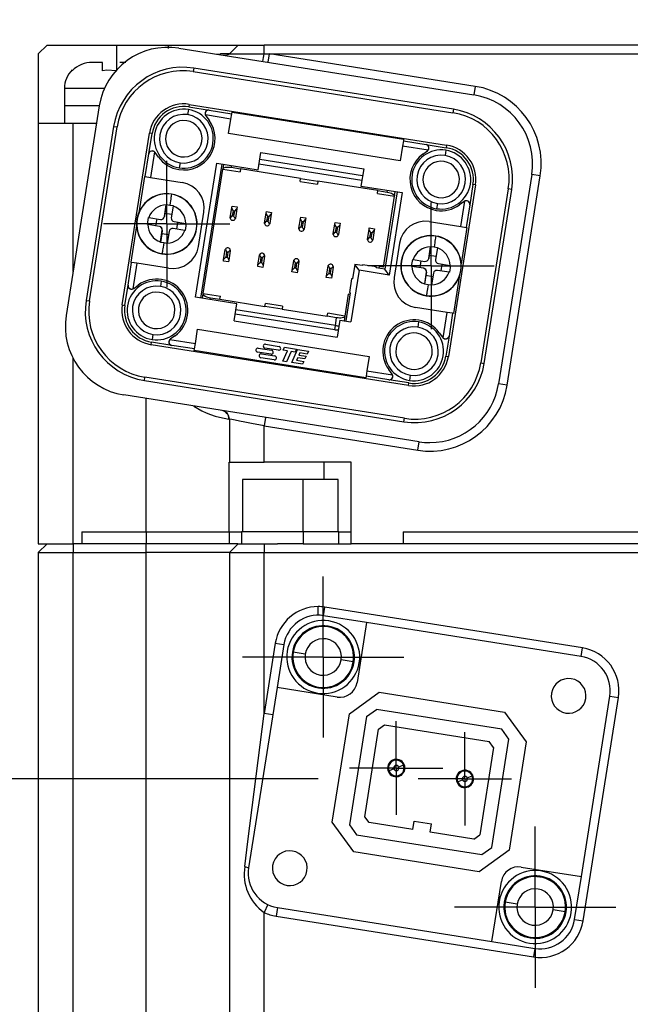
# Model space of a CAD drawing. Header units: millimetres. Extents: x 0 to 699, y 0 to 540.
# Tile 6 of 16: x 166 to 202, y 433 to 489. Entities that reach past the tile are written whole.
import ezdxf

# ---------------------------------------------------------------- set-up
doc = ezdxf.new("R2010")
doc.units = ezdxf.units.MM
doc.header["$LTSCALE"] = 2.5
doc.linetypes.add('CENTERX2', pattern=[20.32, 12.7, -2.54, 2.54, -2.54])
doc.layers.add('CENTER', color=40, linetype='CENTERX2')
doc.layers.add('DIMENSIONS', color=140, linetype='Continuous', lineweight=25)
doc.styles.add('SLDTEXTSTYLE0', font='TXT', dxfattribs={"width": 0.7})
doc.dimstyles.new('SLDDIMSTYLE2', dxfattribs={"dimtxt": 5.39502, "dimasz": 8.255, "dimexe": 0, "dimexo": 0.0625, "dimgap": 1.348755, "dimtad": 0, "dimtih": 1, "dimtoh": 1, "dimrnd": 1e-09, "dimzin": 4, "dimdsep": 46, "dimtxsty": 'SLDTEXTSTYLE0', "dimsah": 1, "dimcen": 0.09, "dimadec": 0, "dimazin": 1, "dimtfac": 1, "dimtmove": 0, "dimatfit": 0, "dimfxl": 0, "dimfrac": 2, "dimtolj": 1, "dimtzin": 12, "dimarcsym": 0})
doc.dimstyles.new('SLDDIMSTYLE3', dxfattribs={"dimtxt": 5.39502, "dimasz": 8.255, "dimexe": 0, "dimexo": 0.0625, "dimgap": 1.348755, "dimtad": 0, "dimtih": 1, "dimtoh": 1, "dimrnd": 1e-09, "dimzin": 4, "dimdsep": 46, "dimtxsty": 'SLDTEXTSTYLE0', "dimsah": 1, "dimcen": 0.09, "dimadec": 0, "dimazin": 1, "dimtfac": 1, "dimtofl": 0, "dimtmove": 0, "dimatfit": 3, "dimfxl": 0, "dimfrac": 2, "dimtolj": 1, "dimtzin": 12, "dimarcsym": 0})
doc.dimstyles.new('SLDDIMSTYLE9', dxfattribs={"dimtxt": 5.39502, "dimasz": 8.255, "dimexe": 0, "dimexo": 0.0625, "dimgap": 1.348755, "dimtad": 0, "dimtih": 1, "dimtoh": 1, "dimrnd": 1e-09, "dimzin": 12, "dimdsep": 46, "dimtxsty": 'SLDTEXTSTYLE0', "dimsah": 1, "dimcen": 0.09, "dimadec": 0, "dimazin": 3, "dimtfac": 1, "dimtofl": 0, "dimtmove": 0, "dimatfit": 3, "dimfxl": 0, "dimfrac": 2, "dimtolj": 1, "dimtzin": 12, "dimarcsym": 0})

# ---------------------------------------------------------------- blocks, each defined once
blk = doc.blocks.new('_D_17')
at = {"layer": 'DIMENSIONS'}
for p, q in [((167.462, 493.231), (167.462, 511.239)), ((229.462, 493.231), (229.462, 511.239)), ((167.462, 503.301), (183.135, 503.301)), ((190.446, 503.301), (188.635, 503.301)), ((188.635, 503.301), (188.635, 494.727)), ((206.478, 503.301), (208.29, 503.301)), ((208.29, 503.301), (208.29, 494.727)), ((229.462, 503.301), (213.789, 503.301)), ((188.635, 494.727), (190.446, 494.727)), ((208.29, 494.727), (206.478, 494.727))]:
    blk.add_line(p, q, dxfattribs=at)
for points in [[(167.462, 503.301), (175.717, 502.031), (175.717, 504.571)], [(229.462, 503.301), (221.207, 504.571), (221.207, 502.031)]]:
    blk.add_solid(points, dxfattribs=at)
at = {"layer": 'DIMENSIONS', "char_height": 5.2917, "attachment_point": 1, "style": 'SLDTEXTSTYLE0'}
for s, insert in [('62.00', (188.202, 511.33)), ('2.44', (190.446, 501.548))]:
    blk.add_mtext(s, dxfattribs=dict(at, insert=insert))
blk = doc.blocks.new('_D_18')
at = {"layer": 'DIMENSIONS'}
for p, q in [((109.48, 503.301), (107.668, 503.301)), ((107.668, 503.301), (107.668, 494.727)), ((125.512, 503.301), (127.323, 503.301)), ((127.323, 503.301), (127.323, 494.727)), ((135.239, 503.301), (142.462, 503.301)), ((142.462, 503.301), (142.462, 487.981)), ((107.668, 494.727), (109.48, 494.727)), ((127.323, 494.727), (125.512, 494.727)), ((162.212, 487.981), (134.525, 487.981)), ((165.469, 477.686), (134.525, 477.686)), ((142.462, 477.686), (142.462, 461.811))]:
    blk.add_line(p, q, dxfattribs=at)
for points in [[(142.462, 487.981), (143.732, 496.236), (141.192, 496.236)], [(142.462, 477.686), (141.192, 469.431), (143.732, 469.431)]]:
    blk.add_solid(points, dxfattribs=at)
at = {"layer": 'DIMENSIONS', "char_height": 5.2917, "attachment_point": 1, "style": 'SLDTEXTSTYLE0'}
for s, insert in [('10.30', (107.236, 511.33)), ('0.41', (109.48, 501.548))]:
    blk.add_mtext(s, dxfattribs=dict(at, insert=insert))
blk = doc.blocks.new('_D_19')
at = {"layer": 'DIMENSIONS'}
for p, q in [((162.212, 487.981), (99.167, 487.981)), ((107.104, 487.981), (107.104, 456.463)), ((99.088, 446.681), (97.276, 446.681)), ((97.276, 446.681), (97.276, 438.107)), ((115.12, 446.681), (116.932, 446.681)), ((116.932, 446.681), (116.932, 438.107)), ((97.276, 438.107), (99.088, 438.107)), ((116.932, 438.107), (115.12, 438.107)), ((107.104, 405.381), (107.104, 436.899)), ((178.272, 405.381), (99.167, 405.381))]:
    blk.add_line(p, q, dxfattribs=at)
for points in [[(107.104, 487.981), (105.834, 479.726), (108.374, 479.726)], [(107.104, 405.381), (108.374, 413.636), (105.834, 413.636)]]:
    blk.add_solid(points, dxfattribs=at)
at = {"layer": 'DIMENSIONS', "char_height": 5.2917, "attachment_point": 1, "style": 'SLDTEXTSTYLE0'}
for s, insert in [('82.60', (96.844, 454.71)), ('3.25', (99.088, 444.928))]:
    blk.add_mtext(s, dxfattribs=dict(at, insert=insert))
blk = doc.blocks.new('_D_20')
at = {"layer": 'DIMENSIONS'}
for p, q in [((165.469, 477.686), (151.731, 477.686)), ((159.669, 445.762), (159.669, 477.686)), ((183.576, 445.762), (151.731, 445.762)), ((159.669, 420.803), (159.669, 445.762)), ((129.802, 420.803), (127.99, 420.803)), ((127.99, 420.803), (127.99, 412.229)), ((145.834, 420.803), (147.645, 420.803)), ((147.645, 420.803), (147.645, 412.229)), ((155.561, 420.803), (159.669, 420.803)), ((127.99, 412.229), (129.802, 412.229)), ((147.645, 412.229), (145.834, 412.229))]:
    blk.add_line(p, q, dxfattribs=at)
for points in [[(159.669, 477.686), (158.399, 469.431), (160.939, 469.431)], [(159.669, 445.762), (160.939, 454.017), (158.399, 454.017)]]:
    blk.add_solid(points, dxfattribs=at)
at = {"layer": 'DIMENSIONS', "char_height": 5.2917, "attachment_point": 1, "style": 'SLDTEXTSTYLE0'}
for s, insert in [('31.92', (127.558, 428.832)), ('1.26', (129.802, 419.05))]:
    blk.add_mtext(s, dxfattribs=dict(at, insert=insert))
blk = doc.blocks.new('SW_CENTERMARKSYMBOL_5')
at = {"layer": 'CENTER', "color": 0}
for p, q in [((0, 2.54), (0, 3.638)), ((0, 0), (0, 2.54)), ((-2.54, 0), (-3.638, 0)), ((0, 0), (-2.54, 0)), ((0, 0), (0, -2.54)), ((0, 0), (2.54, 0)), ((2.54, 0), (3.638, 0)), ((0, -2.54), (0, -3.638))]:
    blk.add_line(p, q, dxfattribs=at)
blk = doc.blocks.new('SW_CENTERMARKSYMBOL_6')
at = {"layer": 'CENTER', "color": 0}
for p, q in [((0, 2.54), (0, 3.638)), ((0, 0), (0, 2.54)), ((-2.54, 0), (-3.638, 0)), ((0, 0), (-2.54, 0)), ((0, 0), (0, -2.54)), ((0, 0), (2.54, 0)), ((2.54, 0), (3.638, 0)), ((0, -2.54), (0, -3.638))]:
    blk.add_line(p, q, dxfattribs=at)
blk = doc.blocks.new('SW_CENTERMARKSYMBOL_7')
at = {"layer": 'CENTER', "color": 0}
for p, q in [((0, 2.54), (0, 4.64)), ((0, 0), (0, 2.54)), ((-2.54, 0), (-4.64, 0)), ((0, 0), (-2.54, 0)), ((0, 0), (0, -2.54)), ((0, 0), (2.54, 0)), ((2.54, 0), (4.64, 0)), ((0, -2.54), (0, -4.64))]:
    blk.add_line(p, q, dxfattribs=at)
blk = doc.blocks.new('SW_CENTERMARKSYMBOL_8')
at = {"layer": 'CENTER', "color": 0}
for p, q in [((0, 2.54), (0, 4.64)), ((0, 0), (0, 2.54)), ((-2.54, 0), (-4.64, 0)), ((0, 0), (-2.54, 0)), ((0, 0), (0, -2.54)), ((0, 0), (2.54, 0)), ((2.54, 0), (4.64, 0)), ((0, -2.54), (0, -4.64))]:
    blk.add_line(p, q, dxfattribs=at)
blk = doc.blocks.new('SW_CENTERMARKSYMBOL_11')
at = {"layer": 'CENTER', "color": 0}
for p, q in [((0, 2.54), (0, 2.69)), ((0, 0), (0, 2.54)), ((-2.54, 0), (-2.69, 0)), ((0, 0), (-2.54, 0)), ((0, 0), (0, -2.54)), ((0, 0), (2.54, 0)), ((2.54, 0), (2.69, 0)), ((0, -2.54), (0, -2.69))]:
    blk.add_line(p, q, dxfattribs=at)
blk = doc.blocks.new('SW_CENTERMARKSYMBOL_12')
at = {"layer": 'CENTER', "color": 0}
for p, q in [((0, 2.54), (0, 2.69)), ((0, 0), (0, 2.54)), ((-2.54, 0), (-2.69, 0)), ((0, 0), (-2.54, 0)), ((0, 0), (0, -2.54)), ((0, 0), (2.54, 0)), ((2.54, 0), (2.69, 0)), ((0, -2.54), (0, -2.69))]:
    blk.add_line(p, q, dxfattribs=at)

msp = doc.modelspace()

# ---------------------------------------------------------------- linework, layer by layer
for p, q in [((167.4621, 487.4812), (167.9621, 487.9812)), ((167.9621, 487.9812), (171.9621, 487.9812)), ((171.9621, 487.9812), (174.9621, 487.9812)), ((171.9621, 487.9812), (171.9621, 486.5418)), ((174.9621, 487.7852), (174.9621, 487.9812)), ((174.9621, 487.9812), (178.9621, 487.9812)), ((175.548, 487.8022), (192.5362, 485.1116)), ((178.9621, 487.9812), (178.4621, 487.4812)), ((178.9621, 487.9812), (180.4621, 487.9812)), ((180.4621, 487.4812), (180.4621, 487.9812)), ((216.4621, 487.9812), (180.4621, 487.9812)), ((167.4621, 487.4812), (167.4621, 483.4812)), ((178.4621, 487.4812), (177.9498, 487.4812)), ((178.4621, 487.4812), (180.4621, 487.4812)), ((180.4621, 487.4812), (180.7709, 487.4812)), ((180.6926, 486.9874), (180.7709, 487.4812)), ((192.6145, 485.6054), (180.7709, 487.4812)), ((180.7709, 487.4812), (216.4621, 487.4812)), ((171.1621, 486.9812), (170.5713, 486.9812)), ((171.1621, 486.4958), (171.1621, 486.9812)), ((172.5007, 486.9812), (172.1621, 486.9812)), ((176.4138, 486.6526), (176.3825, 486.4551)), ((191.3575, 484.2858), (176.4138, 486.6526)), ((169.4121, 486.4958), (169.4121, 486.5525)), ((176.3825, 486.4551), (191.3263, 484.0882)), ((168.9621, 485.4812), (168.9621, 484.4812)), ((171.2693, 485.4812), (168.9621, 485.4812)), ((192.6145, 485.6054), (192.5362, 485.1116)), ((168.9621, 484.4812), (168.9621, 483.4812)), ((170.9721, 484.4812), (168.9621, 484.4812)), ((170.9715, 484.4772), (169.063, 472.4274)), ((176.1495, 484.5683), (176.1266, 484.4235)), ((176.1266, 484.4235), (177.2871, 484.2397)), ((176.1495, 484.5683), (190.9648, 482.2218)), ((176.1026, 484.272), (176.0556, 483.9757)), ((178.5472, 483.7257), (177.0779, 483.9584)), ((177.0942, 483.9244), (177.1029, 483.9124)), ((177.1029, 483.9124), (177.2929, 483.651)), ((177.2871, 484.2396), (178.5958, 484.0324)), ((178.5472, 483.7257), (178.5958, 484.0324)), ((178.5958, 484.0324), (178.6105, 484.1255)), ((178.6105, 484.1255), (188.4874, 482.5612)), ((191.3575, 484.2858), (191.3263, 484.0882)), ((167.4621, 483.4812), (167.4621, 459.9812)), ((167.4621, 483.4812), (169.4621, 483.4812)), ((169.4621, 483.4812), (170.8138, 483.4812)), ((169.4621, 474.9474), (169.4621, 483.4812)), ((171.7973, 483.2985), (170.2126, 473.2932)), ((170.4101, 473.262), (171.9948, 483.2672)), ((171.7973, 483.2985), (171.9948, 483.2672)), ((178.4154, 482.8932), (178.5472, 483.7257)), ((172.2969, 473.0289), (173.8613, 482.9058)), ((173.8223, 481.7224), (174.0061, 482.8829)), ((174.0061, 482.8829), (173.8613, 482.9058)), ((188.2922, 481.3289), (178.4154, 482.8932)), ((188.4241, 482.1614), (188.2922, 481.3289)), ((188.4727, 482.468), (188.4241, 482.1614)), ((189.8934, 481.9287), (188.4241, 482.1614)), ((188.4874, 482.5612), (188.4727, 482.468)), ((188.4727, 482.468), (189.7814, 482.2607)), ((189.7814, 482.2607), (190.9419, 482.0769)), ((190.9648, 482.2218), (190.9419, 482.0769)), ((173.615, 480.4136), (173.8223, 481.7224)), ((174.1544, 481.8344), (173.9217, 480.3651)), ((174.051, 481.8885), (174.0568, 481.8805)), ((174.1904, 481.7964), (174.1817, 481.8084)), ((174.3804, 481.5349), (174.1904, 481.7964)), ((180.1092, 480.8025), (180.2656, 481.7902)), ((180.2656, 481.7902), (186.1917, 480.8516)), ((189.5939, 481.7027), (189.8554, 481.8926)), ((189.8554, 481.8926), (189.8674, 481.9013)), ((190.9179, 481.9255), (190.871, 481.6292)), ((175.6176, 481.2102), (175.5707, 480.9139)), ((176.5185, 473.474), (177.7387, 481.178)), ((176.8148, 473.4271), (178.035, 481.131)), ((177.7387, 481.178), (180.1092, 480.8025)), ((178.0935, 480.8611), (178.1338, 481.1154)), ((178.5782, 481.045), (178.5626, 480.9462)), ((178.5626, 480.9462), (179.1058, 480.8602)), ((180.1639, 481.1482), (186.09, 480.2096)), ((186.1291, 480.4565), (180.203, 481.3951)), ((173.5702, 480.4208), (173.2387, 478.3276)), ((173.5702, 480.4208), (173.615, 480.4136)), ((173.615, 480.4136), (173.9217, 480.3651)), ((173.9217, 480.3651), (175.7419, 480.0768)), ((176.9566, 473.683), (178.0908, 480.8438)), ((178.0908, 480.8438), (178.0935, 480.8611)), ((178.0908, 480.8438), (179.0784, 480.6874)), ((179.1058, 480.8602), (179.0784, 480.6874)), ((182.5627, 480.3127), (179.1058, 480.8602)), ((186.1917, 480.8516), (186.0353, 479.8639)), ((195.8612, 480.5351), (193.9527, 468.4853)), ((194.4466, 468.4071), (196.3551, 480.4569)), ((196.3551, 480.4569), (195.8612, 480.5351)), ((182.5354, 480.1398), (182.5627, 480.3127)), ((182.5354, 480.1398), (183.523, 479.9834)), ((182.5627, 480.3127), (183.5504, 480.1562)), ((183.5504, 480.1562), (183.523, 479.9834)), ((187.0073, 479.6087), (183.5504, 480.1562)), ((186.0353, 479.8639), (188.4057, 479.4885)), ((192.6273, 479.9336), (191.063, 470.0567)), ((192.4825, 479.9565), (192.2987, 478.796)), ((192.6273, 479.9336), (192.4825, 479.9565)), ((175.1367, 479.4036), (175.1367, 479.404)), ((186.98, 479.4359), (187.0073, 479.6087)), ((186.98, 479.4359), (187.9676, 479.2794)), ((187.0073, 479.6087), (187.5506, 479.5227)), ((187.3223, 475.2052), (187.9676, 479.2794)), ((188.1094, 479.5354), (187.4055, 475.0908)), ((187.5506, 479.5227), (187.5662, 479.6215)), ((188.4057, 479.4885), (187.6549, 474.7476)), ((187.9676, 479.2794), (187.9704, 479.2967)), ((187.9704, 479.2967), (188.0107, 479.5511)), ((194.5141, 479.7005), (192.9294, 469.6952)), ((193.127, 469.664), (194.7117, 479.6692)), ((194.7117, 479.6692), (194.5141, 479.7005)), ((174.722, 478.1122), (174.8283, 478.7835)), ((174.8315, 478.8035), (174.7532, 478.3097)), ((174.8283, 478.7835), (174.8315, 478.8035)), ((174.8315, 478.8035), (175.029, 478.7722)), ((175.029, 478.7722), (175.2265, 478.741)), ((175.2234, 478.721), (175.117, 478.0496)), ((175.2265, 478.741), (175.2234, 478.721)), ((178.5979, 478.6124), (178.6135, 478.7107)), ((178.6135, 478.7107), (178.9098, 478.6638)), ((178.9098, 478.6638), (178.8942, 478.5654)), ((190.433, 478.8637), (190.386, 478.5674)), ((191.9714, 478.9802), (191.71, 478.7902)), ((191.7847, 477.5359), (192.0174, 479.0051)), ((191.9834, 478.9889), (191.9714, 478.9802)), ((192.2987, 478.796), (192.0914, 477.4873)), ((174.7532, 478.3097), (174.722, 478.1122)), ((174.722, 478.1122), (174.722, 478.1122)), ((174.7532, 478.3097), (175.1483, 478.2471)), ((176.6759, 476.3852), (176.9887, 478.3606)), ((178.5111, 478.0268), (178.6262, 478.1519)), ((178.5118, 478.0688), (178.5979, 478.6124)), ((178.6732, 478.4482), (178.5979, 478.6124)), ((178.6732, 478.4482), (178.6262, 478.1519)), ((178.6262, 478.1519), (178.725, 478.1362)), ((178.7719, 478.4325), (178.6732, 478.4482)), ((178.725, 478.1362), (178.7719, 478.4325)), ((178.7958, 477.9817), (178.725, 478.1362)), ((178.7719, 478.4325), (178.8942, 478.5654)), ((178.8942, 478.5654), (178.8081, 478.0218)), ((180.4872, 477.7559), (180.5733, 478.2995)), ((180.5733, 478.2995), (180.5889, 478.3979)), ((180.6486, 478.1353), (180.5733, 478.2995)), ((180.5889, 478.3979), (180.8852, 478.3509)), ((180.6486, 478.1353), (180.6016, 477.839)), ((180.7473, 478.1197), (180.6486, 478.1353)), ((180.7004, 477.8234), (180.7473, 478.1197)), ((180.7473, 478.1197), (180.8696, 478.2526)), ((180.8696, 478.2526), (180.7835, 477.709)), ((180.8852, 478.3509), (180.8696, 478.2526)), ((173.1196, 477.5755), (172.788, 475.4823)), ((173.1379, 477.9581), (173.1499, 477.9562)), ((173.7392, 477.6603), (173.8018, 478.0554)), ((173.7592, 477.6572), (173.7392, 477.6603)), ((174.4306, 477.5508), (173.7592, 477.6572)), ((173.8018, 478.0554), (173.8218, 478.0522)), ((173.8218, 478.0522), (174.4931, 477.9459)), ((174.233, 477.5821), (174.2956, 477.9772)), ((174.4462, 477.5477), (174.4462, 477.5477)), ((174.4931, 477.9459), (174.4931, 477.9459)), ((175.2676, 477.8239), (175.2676, 477.8239)), ((175.2833, 477.8208), (175.9547, 477.7144)), ((175.2833, 477.8208), (175.2833, 477.8208)), ((175.4808, 477.7895), (175.4183, 477.3944)), ((175.9747, 477.7112), (175.9121, 477.3162)), ((175.9547, 477.7144), (175.9747, 477.7112)), ((180.4865, 477.7139), (180.6016, 477.839)), ((180.6016, 477.839), (180.7004, 477.8234)), ((180.7712, 477.6688), (180.7004, 477.8234)), ((182.4626, 477.443), (182.5487, 477.9866)), ((182.5487, 477.9866), (182.5643, 478.085)), ((182.6239, 477.8224), (182.5487, 477.9866)), ((182.5643, 478.085), (182.8606, 478.0381)), ((182.6239, 477.8224), (182.577, 477.5261)), ((182.7227, 477.8068), (182.6239, 477.8224)), ((182.6758, 477.5105), (182.7227, 477.8068)), ((182.7227, 477.8068), (182.845, 477.9397)), ((182.845, 477.9397), (182.7589, 477.3961)), ((182.8606, 478.0381), (182.845, 477.9397)), ((184.438, 477.1301), (184.5241, 477.6738)), ((184.5241, 477.6738), (184.5396, 477.7721)), ((184.5993, 477.5096), (184.5241, 477.6738)), ((184.5396, 477.7721), (184.836, 477.7252)), ((184.6981, 477.4939), (184.8204, 477.6268)), ((184.8204, 477.6268), (184.7343, 477.0832)), ((184.836, 477.7252), (184.8204, 477.6268)), ((189.9646, 477.8241), (191.7847, 477.5359)), ((191.7847, 477.5359), (192.0914, 477.4873)), ((174.5655, 477.1245), (174.4873, 476.6306)), ((174.4905, 476.6506), (174.5968, 477.322)), ((174.5968, 477.322), (174.5655, 477.1245)), ((174.9606, 477.0619), (174.5655, 477.1245)), ((174.5968, 477.322), (174.5968, 477.322)), ((174.9919, 477.2594), (174.8856, 476.588)), ((175.8921, 477.3193), (175.2207, 477.4257)), ((175.9121, 477.3162), (175.8921, 477.3193)), ((176.5639, 477.4154), (176.576, 477.4135)), ((182.4619, 477.401), (182.577, 477.5261)), ((182.577, 477.5261), (182.6758, 477.5105)), ((182.7466, 477.3559), (182.6758, 477.5105)), ((184.4373, 477.0882), (184.5524, 477.2133)), ((184.5993, 477.5096), (184.5524, 477.2133)), ((184.5524, 477.2133), (184.6511, 477.1976)), ((184.6981, 477.4939), (184.5993, 477.5096)), ((184.6511, 477.1976), (184.6981, 477.4939)), ((184.722, 477.0431), (184.6511, 477.1976)), ((186.4133, 476.8173), (186.4994, 477.3609)), ((186.4994, 477.3609), (186.515, 477.4593)), ((186.5747, 477.1967), (186.4994, 477.3609)), ((186.515, 477.4593), (186.8113, 477.4123)), ((186.5747, 477.1967), (186.5278, 476.9004)), ((186.6734, 477.1811), (186.5747, 477.1967)), ((186.6265, 476.8848), (186.6734, 477.1811)), ((186.6734, 477.1811), (186.7957, 477.314)), ((186.7957, 477.314), (186.7096, 476.7703)), ((186.8113, 477.4123), (186.7957, 477.314)), ((190.3471, 476.9946), (190.3471, 476.9949)), ((192.1362, 477.4802), (191.8047, 475.387)), ((192.0914, 477.4873), (192.1362, 477.4802)), ((174.4873, 476.6306), (174.4905, 476.6506)), ((174.6848, 476.5993), (174.4873, 476.6306)), ((174.8824, 476.568), (174.6848, 476.5993)), ((174.8856, 476.588), (174.8824, 476.568)), ((186.4126, 476.7753), (186.5278, 476.9004)), ((186.5278, 476.9004), (186.6265, 476.8848)), ((186.6973, 476.7302), (186.6265, 476.8848)), ((188.2484, 476.5773), (187.9355, 474.6019)), ((174.5771, 475.9676), (174.5772, 475.9679)), ((178.1285, 475.6485), (178.2146, 476.1921)), ((178.2269, 476.2323), (178.2977, 476.0777)), ((178.2977, 476.0777), (178.2508, 475.7814)), ((178.3965, 476.0621), (178.2977, 476.0777)), ((178.3496, 475.7658), (178.3965, 476.0621)), ((178.5116, 476.1872), (178.3965, 476.0621)), ((178.5109, 476.1452), (178.4248, 475.6016)), ((180.1039, 475.3356), (180.19, 475.8793)), ((180.2023, 475.9194), (180.2731, 475.7649)), ((180.487, 475.8743), (180.3719, 475.7492)), ((180.4863, 475.8323), (180.4002, 475.2887)), ((189.9324, 475.7031), (190.0387, 476.3744)), ((189.9636, 475.9006), (189.9324, 475.7031)), ((190.0419, 476.3944), (189.9636, 475.9006)), ((189.9636, 475.9006), (190.3587, 475.838)), ((190.0387, 476.3744), (190.0419, 476.3944)), ((190.0419, 476.3944), (190.2394, 476.3632)), ((190.2394, 476.3632), (190.4369, 476.3319)), ((190.4338, 476.3119), (190.3274, 475.6405)), ((190.4369, 476.3319), (190.4338, 476.3119)), ((172.6256, 474.1665), (172.8329, 475.4752)), ((172.8329, 475.4752), (172.788, 475.4823)), ((173.1395, 475.4266), (172.8329, 475.4752)), ((173.1395, 475.4266), (172.9068, 473.9574)), ((174.9597, 475.1384), (173.1395, 475.4266)), ((178.1129, 475.5501), (178.1285, 475.6485)), ((178.4092, 475.5032), (178.1129, 475.5501)), ((178.2508, 475.7814), (178.1285, 475.6485)), ((178.2508, 475.7814), (178.3496, 475.7658)), ((178.3496, 475.7658), (178.4248, 475.6016)), ((178.4248, 475.6016), (178.4092, 475.5032)), ((180.0883, 475.2373), (180.1039, 475.3356)), ((180.2262, 475.4686), (180.1039, 475.3356)), ((180.2731, 475.7649), (180.2262, 475.4686)), ((180.2262, 475.4686), (180.3249, 475.4529)), ((180.3719, 475.7492), (180.2731, 475.7649)), ((180.3249, 475.4529), (180.3719, 475.7492)), ((180.3249, 475.4529), (180.4002, 475.2887)), ((180.4002, 475.2887), (180.3846, 475.1903)), ((182.0793, 475.0228), (182.1654, 475.5664)), ((182.1777, 475.6065), (182.2485, 475.452)), ((182.2485, 475.452), (182.2016, 475.1557)), ((182.3473, 475.4363), (182.2485, 475.452)), ((182.3003, 475.14), (182.3473, 475.4363)), ((182.4624, 475.5615), (182.3473, 475.4363)), ((182.4617, 475.5195), (182.3756, 474.9758)), ((184.153, 475.2937), (184.2239, 475.1391)), ((185.677, 475.3646), (185.5441, 474.525)), ((185.9264, 475.0213), (185.677, 475.3646)), ((186.1215, 475.2942), (185.677, 475.3646)), ((186.1293, 475.3436), (186.1215, 475.2942)), ((186.9195, 475.2184), (186.1293, 475.3436)), ((188.3483, 475.549), (188.3603, 475.5471)), ((188.9496, 475.2512), (189.0122, 475.6463)), ((189.0122, 475.6463), (189.0322, 475.6431)), ((189.0322, 475.6431), (189.7035, 475.5368)), ((189.4434, 475.173), (189.506, 475.5681)), ((189.7035, 475.5368), (189.7035, 475.5368)), ((189.9324, 475.7031), (189.9324, 475.7031)), ((190.478, 475.4148), (190.478, 475.4148)), ((190.4937, 475.4117), (191.1651, 475.3053)), ((190.4937, 475.4117), (190.4937, 475.4117)), ((190.6912, 475.3804), (190.6287, 474.9853)), ((191.1851, 475.3022), (191.1225, 474.9071)), ((191.1651, 475.3053), (191.1851, 475.3022)), ((180.3846, 475.1903), (180.0883, 475.2373)), ((182.0637, 474.9244), (182.0793, 475.0228)), ((182.36, 474.8775), (182.0637, 474.9244)), ((182.2016, 475.1557), (182.0793, 475.0228)), ((182.2016, 475.1557), (182.3003, 475.14)), ((182.3003, 475.14), (182.3756, 474.9758)), ((182.3756, 474.9758), (182.36, 474.8775)), ((184.0391, 474.6115), (184.0546, 474.7099)), ((184.0546, 474.7099), (184.1407, 475.2535)), ((184.1769, 474.8428), (184.0546, 474.7099)), ((184.2239, 475.1391), (184.1769, 474.8428)), ((184.1769, 474.8428), (184.2757, 474.8272)), ((184.3226, 475.1235), (184.2239, 475.1391)), ((184.2757, 474.8272), (184.3226, 475.1235)), ((184.2757, 474.8272), (184.3509, 474.663)), ((184.4377, 475.2486), (184.3226, 475.1235)), ((184.437, 475.2066), (184.3509, 474.663)), ((185.9264, 475.0213), (185.4571, 472.0583)), ((187.6549, 474.7476), (185.9264, 475.0213)), ((186.9116, 475.169), (186.9195, 475.2184)), ((187.4055, 475.0908), (186.9116, 475.169)), ((187.0754, 475.2443), (187.0598, 475.1456)), ((187.3223, 475.2052), (187.0754, 475.2443)), ((187.6549, 474.7476), (187.4055, 475.0908)), ((188.9696, 475.2481), (188.9496, 475.2512)), ((189.641, 475.1417), (188.9696, 475.2481)), ((189.6566, 475.1386), (189.6566, 475.1386)), ((189.7759, 474.7154), (189.6977, 474.2215)), ((189.7009, 474.2415), (189.8072, 474.9129)), ((189.8072, 474.9129), (189.7759, 474.7154)), ((190.171, 474.6528), (189.7759, 474.7154)), ((189.8072, 474.9129), (189.8072, 474.9129)), ((190.2023, 474.8503), (190.096, 474.179)), ((191.1025, 474.9103), (190.4311, 475.0166)), ((191.1225, 474.9071), (191.1025, 474.9103)), ((191.7743, 475.0063), (191.7864, 475.0044)), ((172.4418, 473.006), (172.6256, 474.1665)), ((172.9528, 473.9823), (173.2143, 474.1723)), ((174.5382, 474.3951), (174.4913, 474.0988)), ((184.3354, 474.5646), (184.0391, 474.6115)), ((184.3509, 474.663), (184.3354, 474.5646)), ((185.4947, 474.5329), (185.3695, 473.7427)), ((185.5441, 474.525), (185.4947, 474.5329)), ((189.6977, 474.2215), (189.7009, 474.2415)), ((189.8952, 474.1902), (189.6977, 474.2215)), ((190.0928, 474.159), (189.8952, 474.1902)), ((190.096, 474.179), (190.0928, 474.159)), ((191.6856, 474.6349), (191.3541, 472.5417)), ((172.7917, 473.9378), (172.7997, 473.9436)), ((172.9408, 473.9736), (172.9528, 473.9823)), ((176.9136, 473.4114), (176.9552, 473.6744)), ((176.954, 473.6667), (176.9566, 473.683)), ((176.9566, 473.683), (177.9443, 473.5266)), ((185.3045, 473.6518), (185.105, 472.3925)), ((185.4189, 473.7349), (185.1608, 472.1052)), ((185.4033, 473.6361), (185.3045, 473.6518)), ((185.3695, 473.7427), (185.4189, 473.7349)), ((170.2126, 473.2932), (170.4101, 473.262)), ((172.2969, 473.0289), (172.4418, 473.006)), ((178.889, 473.0986), (176.5185, 473.474)), ((177.358, 473.341), (177.3737, 473.4398)), ((177.3737, 473.4398), (177.9169, 473.3538)), ((177.9169, 473.3538), (177.9443, 473.5266)), ((177.9169, 473.3538), (180.5096, 472.9431)), ((178.7325, 472.1109), (178.889, 473.0986)), ((180.5096, 472.9431), (180.537, 473.116)), ((181.5247, 472.9595), (180.537, 473.116)), ((189.7875, 473.5585), (189.7876, 473.5588)), ((184.5237, 471.5986), (178.7951, 472.5059)), ((184.5628, 471.8456), (178.8342, 472.7527)), ((181.4973, 472.7867), (180.5096, 472.9431)), ((181.5247, 472.9595), (181.4973, 472.7867)), ((181.4973, 472.7867), (184.09, 472.3761)), ((184.09, 472.3761), (184.1173, 472.5489)), ((185.105, 472.3925), (184.1173, 472.5489)), ((191.0026, 472.5974), (189.1824, 472.8857)), ((190.7699, 471.1281), (191.0026, 472.5974)), ((191.3092, 472.5488), (191.0026, 472.5974)), ((191.3092, 472.5488), (191.1019, 471.2401)), ((191.3541, 472.5417), (191.3092, 472.5488)), ((178.7325, 472.1109), (184.6587, 471.1723)), ((184.6332, 472.29), (184.09, 472.3761)), ((184.5628, 471.8456), (184.6332, 472.29)), ((184.8151, 472.16), (184.6587, 471.1723)), ((184.8151, 472.16), (185.4571, 472.0583)), ((185.1023, 472.3752), (185.062, 472.1208)), ((185.105, 472.3925), (185.1023, 472.3752)), ((189.3536, 472.0486), (189.3066, 471.7523)), ((174.0533, 471.3333), (174.0064, 471.037)), ((176.5002, 470.8011), (176.632, 471.6336)), ((176.632, 471.6336), (186.5089, 470.0692)), ((184.5237, 471.5986), (184.5628, 471.8456)), ((184.5237, 471.5986), (184.5237, 471.5986)), ((190.5438, 471.4276), (190.7338, 471.1661)), ((173.9594, 470.7407), (173.9824, 470.8855)), ((188.7747, 468.3942), (173.9594, 470.7407)), ((175.1429, 470.7017), (173.9824, 470.8855)), ((175.0309, 471.0338), (176.5002, 470.8011)), ((175.0688, 471.0699), (175.0569, 471.0612)), ((175.3303, 471.2598), (175.0688, 471.0699)), ((176.4516, 470.4945), (176.5002, 470.8011)), ((180.543, 470.7657), (181.3178, 470.643)), ((190.7338, 471.1661), (190.7425, 471.1541)), ((191.1019, 471.2401), (190.9181, 470.0796)), ((176.4516, 470.4945), (175.1429, 470.7017)), ((176.4368, 470.4013), (176.4516, 470.4945)), ((186.3137, 468.837), (176.4368, 470.4013)), ((180.8572, 470.1932), (180.0824, 470.3159)), ((180.118, 470.5411), (180.8929, 470.4184)), ((180.3011, 470.2205), (181.076, 470.0978)), ((181.2822, 470.4178), (180.5073, 470.5405)), ((181.5378, 469.7938), (181.8006, 470.384)), ((181.5625, 470.4217), (181.6384, 470.5922)), ((181.8006, 470.384), (181.5625, 470.4217)), ((181.6384, 470.5922), (182.3201, 470.4842)), ((182.0133, 470.3503), (181.7506, 469.7601)), ((182.2441, 470.3137), (182.0133, 470.3503)), ((182.0467, 469.7132), (182.3853, 470.4739)), ((182.3201, 470.4842), (182.2441, 470.3137)), ((182.3853, 470.4739), (183.0136, 470.3744)), ((182.5187, 470.2702), (182.4602, 470.1389)), ((182.9377, 470.2039), (182.5187, 470.2702)), ((183.0136, 470.3744), (182.9377, 470.2039)), ((169.4621, 459.2812), (169.4621, 469.9616)), ((181.0403, 469.8726), (180.2655, 469.9953)), ((181.7506, 469.7601), (181.5378, 469.7938)), ((182.6749, 469.6137), (182.0467, 469.7132)), ((182.3925, 469.9868), (182.3318, 469.8503)), ((182.3318, 469.8503), (182.7507, 469.7839)), ((182.8115, 469.9204), (182.3925, 469.9868)), ((182.4602, 470.1389), (182.8792, 470.0725)), ((182.7507, 469.7839), (182.6749, 469.6137)), ((182.8792, 470.0725), (182.8115, 469.9204)), ((186.5089, 470.0692), (186.377, 469.2368)), ((190.9181, 470.0796), (191.063, 470.0567)), ((192.9294, 469.6952), (193.127, 469.664)), ((186.377, 469.2368), (186.3285, 468.9301)), ((186.377, 469.2368), (187.8463, 469.0041)), ((187.8213, 469.0501), (187.6314, 469.3115)), ((187.8301, 469.0381), (187.8213, 469.0501)), ((173.5667, 468.6767), (173.598, 468.8742)), ((173.5667, 468.6767), (188.5104, 466.3099)), ((188.5417, 466.5074), (173.598, 468.8742)), ((186.3285, 468.9301), (186.3137, 468.837)), ((187.6372, 468.7228), (186.3285, 468.9301)), ((188.7977, 468.539), (187.6372, 468.7228)), ((188.7747, 468.3942), (188.7977, 468.539)), ((188.8686, 468.9868), (188.8217, 468.6905)), ((194.4466, 468.4071), (193.9527, 468.4853)), ((189.3763, 465.1603), (172.388, 467.8509)), ((173.6621, 459.9812), (173.6621, 467.6491)), ((178.4621, 466.4618), (178.4621, 463.9812)), ((180.5403, 466.5597), (180.4621, 466.0659)), ((188.5104, 466.3099), (188.5417, 466.5074)), ((180.4621, 466.0659), (189.298, 464.6664)), ((180.4621, 463.9812), (180.4621, 466.0659)), ((189.298, 464.6664), (189.3763, 465.1603)), ((178.4527, 459.9812), (178.4527, 463.9812)), ((178.4621, 463.9812), (178.4527, 463.9812)), ((178.4621, 463.9812), (180.4621, 463.9812)), ((185.4621, 463.9812), (180.4621, 463.9812)), ((183.9019, 463.9812), (183.9019, 462.9812)), ((185.4621, 459.2812), (185.4621, 463.9812)), ((179.2121, 462.9812), (179.2121, 459.9812)), ((182.6999, 462.9812), (179.2121, 462.9812)), ((182.6999, 459.9812), (182.6999, 462.9812)), ((184.7121, 462.9812), (182.6999, 462.9812)), ((184.7121, 459.9812), (184.7121, 462.9812)), ((167.4621, 459.9812), (167.4621, 459.2812)), ((169.9621, 459.9812), (169.9621, 459.2812)), ((169.9621, 459.9812), (173.6621, 459.9812)), ((173.6621, 459.9812), (178.4527, 459.9812)), ((173.6621, 459.9812), (173.6621, 459.2812)), ((178.4527, 459.9812), (179.1621, 459.9812)), ((178.4527, 459.9812), (178.4527, 459.2812)), ((179.1621, 459.9812), (179.1621, 459.2812)), ((182.7133, 459.9812), (179.1621, 459.9812)), ((182.7133, 459.9812), (182.7133, 459.2812)), ((184.7621, 459.9812), (182.7133, 459.9812)), ((184.7121, 459.9812), (185.4621, 459.9812)), ((184.7621, 459.2812), (184.7621, 459.9812)), ((188.4621, 459.9812), (208.4621, 459.9812)), ((188.4621, 459.9812), (188.4621, 459.2812)), ((167.4621, 459.2812), (169.4621, 459.2812)), ((167.9621, 459.2812), (167.4621, 458.7812)), ((169.9621, 459.2812), (169.4621, 459.2812)), ((169.4621, 459.2812), (169.4621, 458.7812)), ((173.6621, 459.2812), (169.9621, 459.2812)), ((178.4527, 459.2812), (173.6621, 459.2812)), ((173.6621, 458.7812), (173.6621, 459.2812)), ((178.9536, 459.2812), (178.4527, 459.2812)), ((178.9621, 459.2812), (178.4621, 458.7812)), ((178.9536, 459.2812), (178.9621, 459.2812)), ((178.9621, 459.2812), (180.4621, 459.2812)), ((180.4621, 459.2812), (180.4621, 458.7812)), ((180.4621, 459.2812), (181.2205, 459.2812)), ((182.7133, 459.2812), (181.2205, 459.2812)), ((182.7037, 459.2812), (185.4621, 459.2812)), ((188.4621, 459.2812), (185.4621, 459.2812)), ((208.4621, 459.2812), (188.4621, 459.2812)), ((167.4621, 458.7812), (169.4621, 458.7812)), ((167.4621, 458.7812), (167.4621, 419.0812)), ((169.4621, 419.0812), (169.4621, 458.7812)), ((169.4621, 458.7812), (173.6621, 458.7812)), ((178.4621, 458.7812), (173.6621, 458.7812)), ((173.6621, 419.5812), (173.6621, 458.7812)), ((178.4621, 458.7812), (178.4621, 419.0812)), ((178.4621, 458.7812), (180.4621, 458.7812)), ((180.4621, 449.5251), (180.4621, 458.7812)), ((180.4621, 458.7812), (216.4621, 458.7812)), ((183.5713, 455.1745), (183.5713, 455.6745)), ((183.8842, 455.1499), (183.9624, 455.6437)), ((198.7777, 453.2972), (183.9624, 455.6437)), ((186.3534, 454.7588), (183.8842, 455.1499)), ((186.3534, 454.7588), (185.8059, 451.3019)), ((198.6995, 452.8033), (186.3534, 454.7588)), ((181.1021, 453.5656), (180.4621, 449.5251)), ((181.1021, 453.5656), (181.5959, 453.4873)), ((181.5959, 453.4873), (181.2048, 451.0181)), ((198.6995, 452.8033), (198.7777, 453.2972)), ((182.8252, 452.9383), (182.1338, 453.0478)), ((185.5907, 452.5003), (184.8993, 452.6098)), ((181.2048, 451.0181), (179.5623, 440.6474)), ((184.6617, 450.4706), (181.2048, 451.0181)), ((185.3683, 449.4981), (187.0845, 450.745)), ((187.0845, 450.745), (194.2946, 449.603)), ((198.7194, 440.1444), (200.362, 450.5151)), ((198.8222, 437.5969), (200.8558, 450.4369)), ((200.362, 450.5151), (200.8558, 450.4369)), ((180.956, 449.4469), (180.4621, 449.5251)), ((184.3828, 443.2757), (185.3683, 449.4981)), ((186.356, 449.3417), (185.3705, 443.1192)), ((186.356, 449.3417), (186.928, 449.7573)), ((194.1382, 448.6153), (186.928, 449.7573)), ((194.2946, 449.603), (195.5415, 447.8868)), ((187.0523, 448.6239), (187.3955, 448.8733)), ((187.3955, 448.8733), (193.4204, 447.919)), ((186.2545, 443.5867), (187.0523, 448.6239)), ((194.5538, 448.0433), (194.1382, 448.6153)), ((193.6698, 447.5758), (192.872, 442.5386)), ((193.6698, 447.5758), (193.4204, 447.919)), ((193.5683, 441.8208), (194.5538, 448.0433)), ((195.5415, 447.8868), (194.556, 441.6644)), ((188.4812, 446.5589), (188.2037, 446.4449)), ((187.9262, 446.331), (187.6487, 446.217)), ((192.1545, 445.8192), (192.432, 445.9331)), ((191.5994, 445.5913), (191.877, 445.7052)), ((186.5038, 443.2435), (186.2545, 443.5867)), ((185.6296, 441.5595), (184.3828, 443.2757)), ((185.3705, 443.1192), (185.7861, 442.5472)), ((189.0224, 442.8445), (186.5038, 443.2435)), ((189.0224, 442.8445), (189.1007, 443.3384)), ((189.1007, 443.3384), (190.0883, 443.182)), ((190.0101, 442.6881), (190.0883, 443.182)), ((185.7861, 442.5472), (192.9962, 441.4052)), ((192.5287, 442.2892), (190.0101, 442.6881)), ((192.5287, 442.2892), (192.872, 442.5386)), ((192.8398, 440.4175), (185.6296, 441.5595)), ((194.556, 441.6644), (192.8398, 440.4175)), ((192.9962, 441.4052), (193.5683, 441.8208)), ((179.3472, 440.7256), (179.5623, 440.6474)), ((195.2625, 440.6919), (198.7194, 440.1444)), ((198.3283, 437.6751), (198.7194, 440.1444)), ((193.5709, 436.4037), (194.1184, 439.8606)), ((180.6772, 438.5291), (180.4621, 438.0777)), ((195.025, 438.5527), (194.3336, 438.6622)), ((180.4621, 419.0812), (180.4621, 438.0777)), ((181.2248, 438.3592), (181.1466, 437.8653)), ((181.2248, 438.3592), (193.5709, 436.4037)), ((197.7905, 438.1147), (197.0991, 438.2242)), ((181.1466, 437.8653), (195.9619, 435.5188)), ((198.3283, 437.6751), (198.8222, 437.5969)), ((193.5709, 436.4037), (196.0401, 436.0126)), ((196.0401, 436.0126), (195.9619, 435.5188))]:
    msp.add_line(p, q)
at = {"flags": 128}
for points in [[(171.9621, 486.5067), (171.4013, 486.5375), (171.1621, 486.4958)], [(178.0935, 480.8611), (178.1125, 480.8961), (178.1495, 480.9217), (178.2411, 480.9505), (178.3146, 480.9592), (178.3951, 480.9611), (178.4789, 480.9566), (178.5626, 480.9462)], [(175.1273, 479.3928), (175.1239, 479.3715), (175.1176, 479.3318), (175.1086, 479.2745), (175.0969, 479.2007), (175.0828, 479.1117), (175.0665, 479.0093), (175.0485, 478.8954), (175.029, 478.7722)], [(187.5506, 479.5227), (187.6333, 479.5067), (187.7144, 479.4851), (187.7904, 479.4584), (187.8576, 479.4273), (187.9358, 479.3717), (187.9632, 479.3359), (187.9704, 479.2967)], [(178.5111, 478.0268), (178.51, 478.0479), (178.5118, 478.0688)], [(178.8081, 478.0218), (178.8034, 478.0014), (178.7958, 477.9817)], [(180.4865, 477.7139), (180.4854, 477.735), (180.4872, 477.7559)], [(180.7835, 477.709), (180.7788, 477.6885), (180.7712, 477.6688)], [(182.4619, 477.401), (182.4608, 477.4221), (182.4626, 477.443)], [(182.7589, 477.3961), (182.7542, 477.3756), (182.7466, 477.3559)], [(184.4373, 477.0882), (184.4361, 477.1093), (184.438, 477.1301)], [(184.7343, 477.0832), (184.7295, 477.0628), (184.722, 477.0431)], [(190.3377, 476.9837), (190.3343, 476.9624), (190.328, 476.9228), (190.319, 476.8654), (190.3073, 476.7916), (190.2932, 476.7026), (190.277, 476.6002), (190.2589, 476.4863), (190.2394, 476.3632)], [(174.6848, 476.5993), (174.6653, 476.4762), (174.6473, 476.3623), (174.6311, 476.2599), (174.617, 476.1709), (174.6053, 476.097), (174.5962, 476.0397), (174.5899, 476.0001), (174.5866, 475.9788)], [(186.4126, 476.7753), (186.4115, 476.7964), (186.4133, 476.8173)], [(186.7096, 476.7703), (186.7049, 476.7499), (186.6973, 476.7302)], [(178.2146, 476.1921), (178.2193, 476.2126), (178.2269, 476.2323)], [(178.5116, 476.1872), (178.5127, 476.1661), (178.5109, 476.1452)], [(180.19, 475.8793), (180.1947, 475.8997), (180.2023, 475.9194)], [(180.487, 475.8743), (180.4881, 475.8532), (180.4863, 475.8323)], [(182.1654, 475.5664), (182.1701, 475.5868), (182.1777, 475.6065)], [(182.4624, 475.5615), (182.4635, 475.5404), (182.4617, 475.5195)], [(184.1407, 475.2535), (184.1455, 475.274), (184.153, 475.2937)], [(184.4377, 475.2486), (184.4389, 475.2275), (184.437, 475.2066)], [(189.8952, 474.1902), (189.8757, 474.0671), (189.8577, 473.9532), (189.8415, 473.8508), (189.8274, 473.7618), (189.8157, 473.6879), (189.8066, 473.6306), (189.8003, 473.591), (189.797, 473.5697)], [(176.954, 473.6667), (176.9761, 473.604), (177.0667, 473.5353), (177.1328, 473.5044), (177.2118, 473.4767), (177.2903, 473.4558), (177.3737, 473.4398)], [(185.1023, 472.3752), (185.0833, 472.3402), (185.0463, 472.3146), (184.9547, 472.2858), (184.8812, 472.277), (184.8007, 472.2752), (184.7168, 472.2797), (184.6332, 472.29)], [(180.4621, 466.0659), (179.7259, 466.2116), (179.3464, 466.2867), (179.0479, 466.3459), (178.7903, 466.3966), (178.6062, 466.4329), (178.4621, 466.4618)], [(179.3472, 440.7256), (179.5279, 442.1529), (179.8903, 445.0118), (180.4621, 449.5251)]]:
    msp.add_lwpolyline(points, dxfattribs=at)
for centre, radius, start, end in [((174.9223, 483.8515), 4, 81, 171), ((177.7912, 487.9059), 0.4533, 261.07745, 290.48003), ((178.1771, 487.8921), 0.5, 261, 270), ((178.1771, 487.8921), 0.5, 270, 304.75264), ((173.4413, 488.4861), 7.0923, 348.20468, 351.85492), ((170.5511, 485.4028), 1.5786, 89.26968, 136.18229), ((175.7826, 482.6673), 4.035, 81, 171), ((170.4621, 485.4812), 1.5, 134.427, 180), ((175.7826, 482.6673), 3.835, 81, 171), ((191.9105, 481.1608), 4.5, 351, 81), ((191.9105, 481.1608), 4, 351, 81), ((175.8366, 482.5929), 2, 81, 171), ((175.8366, 482.5929), 1.8533, 81, 171), ((175.8366, 482.5929), 1.7, 81, 261), ((175.8366, 482.5929), 1.4, 81, 261), ((175.8366, 482.5929), 1.7, 261, 81), ((175.8366, 482.5929), 1.4, 261, 81), ((190.7263, 480.3005), 3.835, 351, 81), ((190.7263, 480.3005), 4.035, 351, 81), ((175.8366, 482.5929), 1.05, 81, 261), ((175.8366, 482.5929), 1.8, 261, 36), ((175.8366, 482.5929), 1.05, 261, 81), ((190.652, 480.2464), 1.8533, 351, 81), ((190.652, 480.2464), 2, 351, 81), ((175.8366, 482.5929), 1.8, 216, 261), ((190.652, 480.2464), 1.8, 126, 261), ((190.652, 480.2464), 1.7, 81, 261), ((190.652, 480.2464), 1.4, 81, 261), ((190.652, 480.2464), 1.7, 261, 81), ((190.652, 480.2464), 1.4, 261, 81), ((190.652, 480.2464), 1.05, 81, 261), ((190.652, 480.2464), 1.05, 261, 81), ((175.5072, 478.5953), 1.5, 351, 81), ((174.8569, 477.6858), 1.7409, 80.75069, 260.75069), ((174.8569, 477.6858), 1.7405, 80.75069, 171), ((174.8569, 477.6858), 1.7283, 81, 171), ((174.8569, 477.6858), 1.7409, 260.75069, 80.75069), ((174.8569, 477.6858), 1.7283, 351, 81), ((174.8569, 477.6858), 1.7405, 351, 80.75069), ((174.8569, 477.6858), 1.0981, 91.49386, 160.50614), ((174.8569, 477.6858), 1.0981, 1.49386, 70.50614), ((190.652, 480.2464), 1.8, 261, 306), ((174.5244, 478.1434), 0.2, 261, 351), ((174.5244, 478.1434), 0.2, 260.99999, 351), ((174.8569, 477.6858), 1.7405, 171, 260.75069), ((174.8569, 477.6858), 1.7283, 171, 261), ((174.8569, 477.6858), 1.0981, 181.49386, 250.50614), ((174.3993, 477.3533), 0.2, 351, 80.99999), ((174.3993, 477.3533), 0.2, 351, 76.42053), ((175.3146, 478.0183), 0.2, 171, 261.00001), ((178.66, 478.0453), 0.15, 187.08868, 334.91132), ((180.6354, 477.7324), 0.15, 187.08868, 334.91132), ((189.7299, 476.3426), 1.5, 81, 171), ((174.8569, 477.6858), 1.7405, 260.75069, 351), ((174.8569, 477.6858), 1.7283, 261, 351), ((174.8569, 477.6858), 1.0981, 271.49386, 340.50614), ((175.1894, 477.2281), 0.2, 81, 171), ((182.6107, 477.4195), 0.15, 187.08868, 334.91132), ((184.5861, 477.1067), 0.15, 187.08868, 334.91132), ((190.0673, 475.2767), 1.7409, 80.75069, 260.75069), ((190.0673, 475.2767), 1.7405, 80.75069, 171), ((190.0673, 475.2767), 1.7283, 81, 171), ((190.0673, 475.2767), 1.7409, 260.75069, 80.75069), ((190.0673, 475.2767), 1.7283, 351, 81), ((190.0673, 475.2767), 1.7405, 351, 80.75069), ((186.5615, 476.7938), 0.15, 187.08868, 334.91132), ((175.1943, 476.6199), 1.5, 261, 351), ((178.3628, 476.1687), 0.15, 7.08868, 154.91132), ((180.3381, 475.8558), 0.15, 7.08868, 154.91132), ((190.0673, 475.2767), 1.0981, 91.49386, 160.50614), ((190.0673, 475.2767), 1.0981, 1.49386, 70.50614), ((182.3135, 475.5429), 0.15, 7.08868, 154.91132), ((184.2889, 475.2301), 0.15, 7.08868, 154.91132), ((190.0673, 475.2767), 1.7405, 171, 260.75069), ((190.0673, 475.2767), 1.7283, 171, 261), ((189.7348, 475.7343), 0.2, 261, 351), ((189.7348, 475.7343), 0.2, 260.99999, 351), ((190.525, 475.6092), 0.2, 171, 261.00001), ((190.0673, 475.2767), 1.0981, 181.49386, 250.50614), ((189.6097, 474.9442), 0.2, 351, 80.99999), ((189.6097, 474.9442), 0.2, 351, 76.42053), ((190.0673, 475.2767), 1.7405, 260.75069, 351), ((190.0673, 475.2767), 1.7283, 261, 351), ((190.0673, 475.2767), 1.0981, 271.49386, 340.50614), ((190.3998, 474.819), 0.2, 81, 171), ((174.2723, 472.7161), 1.7, 81, 261), ((174.2723, 472.7161), 1.8, 306, 126), ((174.2723, 472.7161), 1.7, 261, 81), ((189.417, 474.3672), 1.5, 171, 261), ((174.2723, 472.7161), 1.4, 81, 261), ((174.2723, 472.7161), 1.05, 81, 261), ((174.2723, 472.7161), 1.4, 261, 81), ((174.2723, 472.7161), 1.05, 261, 81), ((174.1979, 472.662), 4.035, 171, 261), ((174.1979, 472.662), 3.835, 171, 261), ((174.2723, 472.7161), 2, 171, 261), ((174.2723, 472.7161), 1.8533, 171, 261), ((173.0138, 471.8017), 4, 171, 261), ((189.0876, 470.3695), 1.8, 36, 216), ((189.0876, 470.3695), 1.7, 81, 261), ((189.0876, 470.3695), 1.7, 261, 81), ((184.5925, 471.9054), 0.3144, 257.3599, 295.93137), ((184.7016, 472.6493), 0.8157, 260.20504, 274.37466), ((189.0876, 470.3695), 1.4, 81, 261), ((189.0876, 470.3695), 1.05, 81, 261), ((189.0876, 470.3695), 1.4, 261, 81), ((189.0876, 470.3695), 1.05, 261, 81), ((180.5252, 470.6531), 0.114, 81, 261), ((180.1002, 470.4285), 0.114, 81, 261), ((180.2833, 470.1079), 0.114, 81, 261), ((180.875, 470.3058), 0.114, 261, 81), ((181.3, 470.5304), 0.114, 261, 81), ((181.0581, 469.9852), 0.114, 261, 81), ((189.1416, 470.2952), 4.035, 261, 351), ((189.1416, 470.2952), 3.835, 261, 351), ((189.0876, 470.3695), 2, 261, 351), ((189.0876, 470.3695), 1.8533, 261, 351), ((190.002, 469.111), 4, 270, 351), ((190.002, 469.111), 4.5, 261, 351), ((179.0316, 471.2084), 4.7801, 236.66536, 262.85413), ((177.9389, 466.4674), 0.4982, 359.7708, 80.87724), ((177.9621, 466.4618), 0.5, 0, 81), ((190.002, 469.111), 4, 261, 270), ((183.5713, 453.1745), 2.5, 90, 171), ((183.5713, 453.1745), 2.5, 81, 90), ((183.5713, 453.1745), 2, 81, 171), ((183.8622, 452.774), 2.1, 351, 171), ((183.8622, 452.774), 1.8, 351, 171), ((183.8622, 452.774), 1.75, 351, 171), ((183.8622, 452.774), 1.05, 351, 171), ((198.3866, 450.828), 2.5, 351, 81), ((183.8622, 452.774), 2.1, 171, 351), ((183.8622, 452.774), 1.8, 171, 351), ((183.8622, 452.774), 1.75, 171, 351), ((183.8622, 452.774), 1.05, 171, 351), ((198.3866, 450.828), 2, 351, 81), ((197.9862, 450.537), 1, 351, 171), ((184.8182, 451.4583), 1, 261, 351), ((197.9862, 450.537), 1, 171, 351), ((188.065, 446.388), 0.5, 171, 351), ((188.065, 446.388), 0.5, 351, 171), ((188.065, 446.388), 0.45, 22.32379, 202.32379), ((188.065, 446.388), 0.45, 202.32379, 22.32379), ((188.065, 446.388), 0.15, 22.32379, 202.32379), ((188.065, 446.388), 0.15, 202.32379, 22.32379), ((192.0157, 445.7622), 0.5, 171, 351), ((192.0157, 445.7622), 0.5, 351, 171), ((192.0157, 445.7622), 0.45, 22.32379, 202.32379), ((192.0157, 445.7622), 0.45, 202.32379, 22.32379), ((192.0157, 445.7622), 0.15, 22.32379, 202.32379), ((192.0157, 445.7622), 0.15, 202.32379, 22.32379), ((181.9381, 440.6255), 1, 351, 171), ((181.9764, 440.274), 2.6677, 170.254, 235.41533), ((181.9381, 440.6255), 1, 171, 351), ((181.5376, 440.3345), 2, 171, 261), ((196.062, 438.3885), 2.1, 351, 171), ((195.1061, 439.7042), 1, 81, 171), ((196.062, 438.3885), 1.8, 351, 171), ((196.062, 438.3885), 1.75, 351, 171), ((196.062, 438.3885), 1.05, 351, 171), ((196.062, 438.3885), 2.1, 171, 351), ((196.062, 438.3885), 1.8, 171, 351), ((196.062, 438.3885), 1.75, 171, 351), ((196.062, 438.3885), 1.05, 171, 351), ((181.5376, 440.3345), 2.5, 244.51941, 261), ((196.353, 437.988), 2.5, 261, 351), ((196.353, 437.988), 2, 261, 351)]:
    msp.add_arc(centre, radius, start, end)
for centre, major_axis, ratio, start_param, end_param in [((177.256, 484.042), (0.1177, -0.162), 0.9987828, 2.356786, 4.712389), ((177.2618, 484.034), (-0.0522, 0.202), 0.9518333, 5.8908052, 7.984131), ((177.2647, 484.03), (0.1177, -0.162), 0.9987828, 4.4501438, 4.712389), ((189.7418, 482.0573), (0.1121, 0.176), 0.9518333, 4.5822396, 6.6755642), ((189.7498, 482.0631), (0.162, 0.1177), 0.9987828, 4.712389, 7.0679907), ((174.0199, 481.6908), (-0.1177, 0.162), 0.9987828, 5.4983961, 7.0679906), ((174.0257, 481.6828), (0.176, -0.1121), 0.9518333, 1.9644089, 3.5339715), ((174.0199, 481.6908), (-0.1177, 0.162), 0.9987828, 4.712389, 5.4983961), ((174.0257, 481.6828), (0.176, -0.1121), 0.9518333, 1.4406469, 1.9644089), ((174.0286, 481.6788), (-0.1177, 0.162), 0.9987828, 4.712389, 4.9746342), ((189.7378, 482.0544), (0.162, 0.1177), 0.9987828, 4.712389, 4.9746342), ((192.089, 478.8184), (-0.162, -0.1177), 0.9987828, 4.4501438, 4.712389), ((192.101, 478.8271), (-0.162, -0.1177), 0.9987828, 2.3567854, 4.712389), ((192.093, 478.8212), (0.202, 0.0522), 0.9518333, 5.8908045, 7.984131), ((172.8313, 474.1412), (0.202, 0.0522), 0.9518333, 2.7492119, 4.3187764), ((172.8233, 474.1354), (0.162, 0.1177), 0.9987828, 2.3567854, 3.9263818), ((172.8233, 474.1354), (0.162, 0.1177), 0.9987828, 3.9263818, 4.712389), ((172.8313, 474.1412), (0.202, 0.0522), 0.9518333, 4.3187764, 4.8425384), ((172.8353, 474.1441), (0.162, 0.1177), 0.9987828, 4.4501438, 4.712389), ((175.1744, 470.8994), (-0.162, -0.1177), 0.9987828, 4.712389, 7.0679867), ((175.1824, 470.9052), (0.1121, 0.176), 0.9518333, 1.4406469, 3.5339675), ((175.1864, 470.9081), (-0.162, -0.1177), 0.9987828, 4.712389, 4.9746342), ((190.8956, 471.2837), (0.1177, -0.162), 0.9987828, 4.712389, 4.9746342), ((190.9043, 471.2717), (0.1177, -0.162), 0.9987828, 4.712389, 7.0679901), ((190.8985, 471.2797), (0.176, -0.1121), 0.9518333, 4.5822396, 6.6755636), ((187.6682, 468.9205), (-0.1177, 0.162), 0.9987828, 2.3567857, 4.712389), ((187.6595, 468.9325), (-0.1177, 0.162), 0.9987828, 4.4501438, 4.712389), ((187.6624, 468.9285), (-0.0522, 0.202), 0.9518333, 2.7492121, 4.8425384)]:
    msp.add_ellipse(centre, major_axis=major_axis, ratio=ratio, start_param=start_param, end_param=end_param)

# ---------------------------------------------------------------- block references
at = {"layer": 'CENTER'}
for name, p in [('SW_CENTERMARKSYMBOL_5', (174.8569, 477.6858)), ('SW_CENTERMARKSYMBOL_6', (190.0673, 475.2767)), ('SW_CENTERMARKSYMBOL_7', (183.8622, 452.774)), ('SW_CENTERMARKSYMBOL_12', (188.065, 446.388)), ('SW_CENTERMARKSYMBOL_11', (192.0157, 445.7622)), ('SW_CENTERMARKSYMBOL_8', (196.062, 438.3885))]:
    msp.add_blockref(name, p, dxfattribs=at)

# ---------------------------------------------------------------- dimensions: what is measured, and where the dimension line sits
at = {"layer": 'DIMENSIONS'}
for base, p1, p2, dimstyle, picture, middle in [((142.4621, 477.6858), (167.9621, 487.9812), (171.2188, 477.6858), 'SLDDIMSTYLE2', '_D_18', (142.4621, 503.3011)), ((107.104, 405.3812), (167.9621, 487.9812), (184.0221, 405.3812), 'SLDDIMSTYLE3', '_D_19', (107.104, 446.6812)), ((159.6687, 477.6858), (189.3257, 445.7622), (171.2188, 477.6858), 'SLDDIMSTYLE9', '_D_20', (159.6687, 420.803))]:
    dim = msp.add_linear_dim(base=base, p1=p1, p2=p2, angle=90, dimstyle=dimstyle, dxfattribs=at)
    dim.commit()
    dim.dimension.update_dxf_attribs({"geometry": picture, "text_midpoint": middle, "dimtype": 160})
dim = msp.add_linear_dim(base=(229.4621, 503.3011), p1=(167.4621, 487.4812), p2=(229.4621, 487.4812), dimstyle='SLDDIMSTYLE3', dxfattribs=at)
dim.commit()
dim.dimension.update_dxf_attribs({"geometry": '_D_17', "text_midpoint": (198.4621, 503.3011), "dimtype": 160})

doc.saveas('drawing.dxf')
